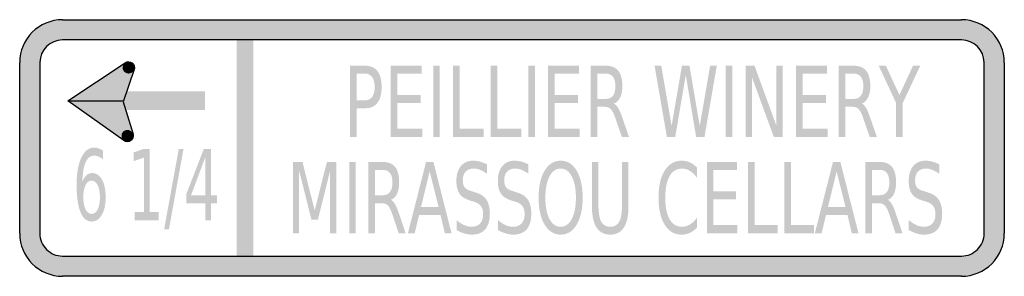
# Model space of a CAD drawing. Header units: inches. Extents: x -0.5 to 0.5, y -0.13 to 0.13.
import ezdxf

# ---------------------------------------------------------------- set-up
doc = ezdxf.new("R2010")
doc.units = ezdxf.units.IN
doc.header["$MEASUREMENT"] = 0

msp = doc.modelspace()

# ---------------------------------------------------------------- hatches: boundary and pattern name
h = msp.add_hatch(color=7)
h.paths.add_polyline_path([(-0.4565, 0.1305), (0.4565, 0.1305), (0.4625, 0.13), (0.468, 0.1288), (0.4735, 0.127), (0.4785, 0.1245), (0.4832, 0.1213), (0.4873, 0.1177), (0.491, 0.1135), (0.494, 0.1088), (0.4965, 0.1038), (0.4985, 0.0985), (0.4997, 0.0928), (0.5, 0.087), (0.5, -0.087), (0.4997, -0.0928), (0.4985, -0.0985), (0.4965, -0.1038), (0.494, -0.1088), (0.491, -0.1135), (0.4873, -0.1177), (0.4832, -0.1213), (0.4785, -0.1245), (0.4735, -0.127), (0.468, -0.1288), (0.4625, -0.13), (0.4565, -0.1305), (-0.4565, -0.1305), (-0.4625, -0.13), (-0.468, -0.1288), (-0.4735, -0.127), (-0.4785, -0.1245), (-0.4832, -0.1213), (-0.4873, -0.1177), (-0.491, -0.1135), (-0.494, -0.1088), (-0.4967, -0.1038), (-0.4985, -0.0985), (-0.4997, -0.0928), (-0.5, -0.087), (-0.5, 0.087), (-0.4997, 0.0928), (-0.4985, 0.0985), (-0.4967, 0.1038), (-0.494, 0.1088), (-0.491, 0.1135), (-0.4873, 0.1177), (-0.4832, 0.1213), (-0.4785, 0.1245), (-0.4735, 0.127), (-0.468, 0.1288), (-0.4625, 0.13), (-0.4565, 0.1305)])
edge = h.paths.add_edge_path(flags=0)
edge.add_spline(control_points=[(-0.4795, -0.087), (-0.4795, -0.093), (-0.4771, -0.0989), (-0.4727, -0.1032), (-0.4684, -0.1075), (-0.4626, -0.1099), (-0.4565, -0.1099)], knot_values=[0, 0, 0, 0, 1, 1, 1, 2, 2, 2, 2], degree=3, periodic=0)
edge.add_line((-0.4565, -0.1099), (0.4565, -0.1099))
edge.add_spline(control_points=[(0.4565, -0.1099), (0.4626, -0.1099), (0.4684, -0.1075), (0.4727, -0.1032), (0.4771, -0.0989), (0.4795, -0.093), (0.4795, -0.087)], knot_values=[0, 0, 0, 0, 1, 1, 1, 2, 2, 2, 2], degree=3, periodic=0)
edge.add_line((0.4795, -0.087), (0.4795, 0.087))
edge.add_spline(control_points=[(0.4795, 0.087), (0.4795, 0.0996), (0.4692, 0.1099), (0.4565, 0.1099)], knot_values=[0, 0, 0, 0, 1, 1, 1, 1], degree=3, periodic=0)
edge.add_line((0.4565, 0.1099), (-0.4565, 0.1099))
edge.add_spline(control_points=[(-0.4565, 0.1099), (-0.4692, 0.1099), (-0.4795, 0.0996), (-0.4795, 0.087)], knot_values=[0, 0, 0, 0, 1, 1, 1, 1], degree=3, periodic=0)
edge.add_line((-0.4795, 0.087), (-0.4795, -0.087))
for points in [[(-0.2796, 0.1099), (-0.2796, -0.1099), (-0.2627, -0.1099), (-0.2627, 0.1099), (-0.2796, 0.1099)], [(-0.451, 0.0481), (-0.3928, 0.0867), (-0.3945, 0.0484), (-0.3941, 0.0075), (-0.451, 0.0481)], [(-0.384, 0.084), (-0.3842, 0.0845), (-0.3845, 0.085), (-0.3849, 0.0855), (-0.3852, 0.0859), (-0.3857, 0.0863), (-0.3862, 0.0867), (-0.3867, 0.087), (-0.3872, 0.0872), (-0.3877, 0.0874), (-0.3883, 0.0876), (-0.3889, 0.0877), (-0.3895, 0.0877), (-0.3901, 0.0877), (-0.3906, 0.0876), (-0.3912, 0.0874), (-0.3918, 0.0872), (-0.3923, 0.087), (-0.3928, 0.0867), (-0.3933, 0.0863), (-0.3937, 0.086), (-0.3941, 0.0855), (-0.3944, 0.0851), (-0.3948, 0.0846), (-0.395, 0.084), (-0.3952, 0.0835), (-0.3953, 0.0829), (-0.3954, 0.0823), (-0.3955, 0.0817), (-0.3954, 0.0811), (-0.3954, 0.0806), (-0.3952, 0.08), (-0.395, 0.0794), (-0.3895, 0.0817), (-0.384, 0.084)], [(-0.3928, 0.0867), (-0.3838, 0.0798), (-0.3887, 0.0662), (-0.3954, 0.0663), (-0.3928, 0.0867)], [(-0.395, 0.0794), (-0.3948, 0.0789), (-0.3945, 0.0784), (-0.3941, 0.0779), (-0.3937, 0.0775), (-0.3933, 0.0771), (-0.3928, 0.0768), (-0.3923, 0.0765), (-0.3918, 0.0762), (-0.3912, 0.076), (-0.3907, 0.0759), (-0.3901, 0.0758), (-0.3895, 0.0757), (-0.3889, 0.0758), (-0.3883, 0.0758), (-0.3878, 0.076), (-0.3872, 0.0762), (-0.3867, 0.0764), (-0.3862, 0.0767), (-0.3857, 0.0771), (-0.3853, 0.0775), (-0.3849, 0.0779), (-0.3845, 0.0784), (-0.3842, 0.0789), (-0.384, 0.0794), (-0.3838, 0.08), (-0.3836, 0.0805), (-0.3835, 0.0811), (-0.3835, 0.0817), (-0.3835, 0.0823), (-0.3836, 0.0829), (-0.3838, 0.0834), (-0.384, 0.084), (-0.3895, 0.0817), (-0.395, 0.0794)], [(-0.1233, 0.0837), (-0.0917, 0.0837), (-0.0917, 0.0755), (-0.1165, 0.0755), (-0.1165, 0.054), (-0.0927, 0.054), (-0.0927, 0.0458), (-0.1165, 0.0458), (-0.1165, 0.0195), (-0.0911, 0.0195), (-0.0911, 0.0113), (-0.1233, 0.0113), (-0.1233, 0.0837)], [(-0.08, 0.0837), (-0.0733, 0.0837), (-0.0733, 0.0113), (-0.08, 0.0113), (-0.08, 0.0837)], [(-0.0598, 0.0837), (-0.0531, 0.0837), (-0.0531, 0.0195), (-0.0288, 0.0195), (-0.0288, 0.0113), (-0.0598, 0.0113), (-0.0598, 0.0837)], [(-0.0217, 0.0837), (-0.0149, 0.0837), (-0.0149, 0.0195), (0.0094, 0.0195), (0.0094, 0.0113), (-0.0217, 0.0113), (-0.0217, 0.0837)], [(0.0165, 0.0837), (0.0232, 0.0837), (0.0232, 0.0113), (0.0165, 0.0113), (0.0165, 0.0837)], [(0.0366, 0.0837), (0.0682, 0.0837), (0.0682, 0.0755), (0.0434, 0.0755), (0.0434, 0.054), (0.0672, 0.054), (0.0672, 0.0458), (0.0434, 0.0458), (0.0434, 0.0195), (0.0688, 0.0195), (0.0688, 0.0113), (0.0366, 0.0113), (0.0366, 0.0837)], [(0.1448, 0.0837), (0.1516, 0.0837), (0.1621, 0.0225), (0.1726, 0.0837), (0.1802, 0.0837), (0.1907, 0.0225), (0.2012, 0.0837), (0.208, 0.0837), (0.1955, 0.0113), (0.187, 0.0113), (0.1765, 0.0742), (0.1658, 0.0113), (0.1573, 0.0113), (0.1448, 0.0837)], [(0.217, 0.0837), (0.2237, 0.0837), (0.2237, 0.0113), (0.217, 0.0113), (0.217, 0.0837)], [(0.2372, 0.0837), (0.2463, 0.0837), (0.2684, 0.0231), (0.2684, 0.0837), (0.275, 0.0837), (0.275, 0.0113), (0.2659, 0.0113), (0.2437, 0.0719), (0.2437, 0.0113), (0.2372, 0.0113), (0.2372, 0.0837)], [(0.2884, 0.0837), (0.32, 0.0837), (0.32, 0.0755), (0.2952, 0.0755), (0.2952, 0.054), (0.319, 0.054), (0.319, 0.0458), (0.2952, 0.0458), (0.2952, 0.0195), (0.3206, 0.0195), (0.3206, 0.0113), (0.2884, 0.0113), (0.2884, 0.0837)], [(0.3724, 0.0837), (0.3797, 0.0837), (0.3935, 0.0539), (0.4073, 0.0837), (0.4146, 0.0837), (0.3969, 0.0458), (0.3969, 0.0113), (0.3901, 0.0113), (0.3901, 0.0458), (0.3724, 0.0837)], [(-0.3838, 0.0798), (-0.3944, 0.0485), (-0.399, 0.0483), (-0.3946, 0.0682), (-0.3838, 0.0798)], [(-0.3942, 0.0385), (-0.3118, 0.0385), (-0.3118, 0.0577), (-0.3942, 0.0577), (-0.3942, 0.0385)], [(-0.3941, 0.0075), (-0.3849, 0.0141), (-0.3945, 0.0481), (-0.4092, 0.044), (-0.3941, 0.0075)], [(-0.3851, 0.0146), (-0.3854, 0.0152), (-0.3857, 0.0157), (-0.386, 0.0162), (-0.3864, 0.0166), (-0.3868, 0.017), (-0.3873, 0.0173), (-0.3878, 0.0176), (-0.3883, 0.0179), (-0.3889, 0.0181), (-0.3895, 0.0182), (-0.39, 0.0183), (-0.3906, 0.0184), (-0.3912, 0.0183), (-0.3918, 0.0182), (-0.3924, 0.0181), (-0.3929, 0.0179), (-0.3934, 0.0177), (-0.3939, 0.0174), (-0.3944, 0.017), (-0.3949, 0.0166), (-0.3953, 0.0162), (-0.3956, 0.0157), (-0.3959, 0.0152), (-0.3962, 0.0147), (-0.3964, 0.0141), (-0.3965, 0.0136), (-0.3966, 0.013), (-0.3966, 0.0124), (-0.3966, 0.0118), (-0.3965, 0.0112), (-0.3964, 0.0107), (-0.3962, 0.0101), (-0.3906, 0.0124), (-0.3851, 0.0146)], [(-0.3962, 0.0101), (-0.3959, 0.0096), (-0.3956, 0.0091), (-0.3953, 0.0086), (-0.3949, 0.0082), (-0.3945, 0.0078), (-0.394, 0.0074), (-0.3935, 0.0071), (-0.393, 0.0069), (-0.3924, 0.0067), (-0.3918, 0.0065), (-0.3913, 0.0064), (-0.3907, 0.0064), (-0.3901, 0.0064), (-0.3895, 0.0065), (-0.3889, 0.0066), (-0.3884, 0.0068), (-0.3878, 0.0071), (-0.3873, 0.0074), (-0.3869, 0.0077), (-0.3864, 0.0081), (-0.386, 0.0086), (-0.3857, 0.009), (-0.3854, 0.0095), (-0.3851, 0.0101), (-0.3849, 0.0106), (-0.3848, 0.0112), (-0.3847, 0.0118), (-0.3847, 0.0124), (-0.3847, 0.0129), (-0.3848, 0.0135), (-0.3849, 0.0141), (-0.3851, 0.0146), (-0.3906, 0.0124), (-0.3962, 0.0101)], [(-0.3832, -0.0651), (-0.3738, -0.0651), (-0.3738, -0.0098), (-0.3841, -0.0133), (-0.3841, -0.0044), (-0.3739, -0.0009), (-0.3681, -0.0009), (-0.3681, -0.0651), (-0.3587, -0.0651), (-0.3587, -0.0734), (-0.3832, -0.0734), (-0.3832, -0.0651)], [(-0.3384, -0.0009), (-0.3336, -0.0009), (-0.3484, -0.0826), (-0.3533, -0.0826), (-0.3384, -0.0009)], [(-0.2225, -0.0142), (-0.2128, -0.0142), (-0.2004, -0.0635), (-0.188, -0.0142), (-0.1783, -0.0142), (-0.1783, -0.0867), (-0.1847, -0.0867), (-0.1847, -0.0231), (-0.1971, -0.0728), (-0.2037, -0.0728), (-0.2162, -0.0231), (-0.2162, -0.0867), (-0.2225, -0.0867), (-0.2225, -0.0142)], [(-0.1653, -0.0142), (-0.1588, -0.0142), (-0.1588, -0.0867), (-0.1653, -0.0867), (-0.1653, -0.0142)], [(0.1979, -0.0142), (0.2284, -0.0142), (0.2284, -0.0225), (0.2044, -0.0225), (0.2044, -0.0439), (0.2275, -0.0439), (0.2275, -0.0522), (0.2044, -0.0522), (0.2044, -0.0784), (0.229, -0.0784), (0.229, -0.0867), (0.1979, -0.0867), (0.1979, -0.0142)], [(0.2398, -0.0142), (0.2463, -0.0142), (0.2463, -0.0784), (0.2698, -0.0784), (0.2698, -0.0867), (0.2398, -0.0867), (0.2398, -0.0142)], [(0.2767, -0.0142), (0.2832, -0.0142), (0.2832, -0.0784), (0.3068, -0.0784), (0.3068, -0.0867), (0.2767, -0.0867), (0.2767, -0.0142)]]:
    msp.add_hatch(color=7).paths.add_polyline_path(points)
h = msp.add_hatch(color=7)
edge = h.paths.add_edge_path()
edge.add_line((-0.1646, 0.0837), (-0.1494, 0.0837))
edge.add_spline(control_points=[(-0.1494, 0.0837), (-0.1438, 0.0837), (-0.1395, 0.0819), (-0.1367, 0.0782), (-0.1338, 0.0745), (-0.1324, 0.0692), (-0.1324, 0.0621), (-0.1324, 0.0549), (-0.1338, 0.0495), (-0.1367, 0.0459), (-0.1395, 0.0422), (-0.1438, 0.0404), (-0.1494, 0.0404)], knot_values=[0, 0, 0, 0, 1, 1, 1, 2, 2, 2, 3, 3, 3, 4, 4, 4, 4], degree=3, periodic=0)
edge.add_line((-0.1494, 0.0404), (-0.1578, 0.0404))
edge.add_line((-0.1578, 0.0404), (-0.1578, 0.0113))
edge.add_line((-0.1578, 0.0113), (-0.1646, 0.0113))
edge.add_line((-0.1646, 0.0113), (-0.1646, 0.0837))
edge = h.paths.add_edge_path(flags=0)
edge.add_line((-0.1578, 0.0757), (-0.1578, 0.0484))
edge.add_line((-0.1578, 0.0484), (-0.1494, 0.0484))
edge.add_spline(control_points=[(-0.1494, 0.0484), (-0.1462, 0.0484), (-0.1438, 0.0496), (-0.142, 0.052), (-0.1403, 0.0543), (-0.1395, 0.0577), (-0.1395, 0.0621), (-0.1395, 0.0664), (-0.1403, 0.0698), (-0.142, 0.0721), (-0.1438, 0.0745), (-0.1462, 0.0757), (-0.1494, 0.0757)], knot_values=[0, 0, 0, 0, 1, 1, 1, 2, 2, 2, 3, 3, 3, 4, 4, 4, 4], degree=3, periodic=0)
edge.add_line((-0.1494, 0.0757), (-0.1578, 0.0757))
h = msp.add_hatch(color=7)
edge = h.paths.add_edge_path()
edge.add_spline(control_points=[(0.1036, 0.0452), (0.1051, 0.0445), (0.1065, 0.043), (0.1078, 0.0407), (0.1092, 0.0383), (0.1106, 0.0351), (0.112, 0.0311)], knot_values=[0, 0, 0, 0, 1, 1, 1, 2, 2, 2, 2], degree=3, periodic=0)
edge.add_line((0.112, 0.0311), (0.1188, 0.0113))
edge.add_line((0.1188, 0.0113), (0.1116, 0.0113))
edge.add_line((0.1116, 0.0113), (0.1052, 0.0298))
edge.add_spline(control_points=[(0.1052, 0.0298), (0.1035, 0.0347), (0.1019, 0.0379), (0.1004, 0.0395), (0.0988, 0.0411), (0.0967, 0.0419), (0.094, 0.0419)], knot_values=[0, 0, 0, 0, 1, 1, 1, 2, 2, 2, 2], degree=3, periodic=0)
edge.add_line((0.094, 0.0419), (0.0867, 0.0419))
edge.add_line((0.0867, 0.0419), (0.0867, 0.0113))
edge.add_line((0.0867, 0.0113), (0.0799, 0.0113))
edge.add_line((0.0799, 0.0113), (0.0799, 0.0837))
edge.add_line((0.0799, 0.0837), (0.0952, 0.0837))
edge.add_spline(control_points=[(0.0952, 0.0837), (0.1009, 0.0837), (0.1051, 0.082), (0.1079, 0.0785), (0.1107, 0.0751), (0.1121, 0.0698), (0.1121, 0.0628), (0.1121, 0.0583), (0.1114, 0.0545), (0.11, 0.0515), (0.1085, 0.0485), (0.1064, 0.0464), (0.1036, 0.0452)], knot_values=[0, 0, 0, 0, 1, 1, 1, 2, 2, 2, 3, 3, 3, 4, 4, 4, 4], degree=3, periodic=0)
edge = h.paths.add_edge_path(flags=0)
edge.add_line((0.0867, 0.0757), (0.0867, 0.0499))
edge.add_line((0.0867, 0.0499), (0.0952, 0.0499))
edge.add_spline(control_points=[(0.0952, 0.0499), (0.0984, 0.0499), (0.1009, 0.051), (0.1026, 0.0532), (0.1042, 0.0554), (0.105, 0.0586), (0.105, 0.0628), (0.105, 0.0671), (0.1042, 0.0703), (0.1026, 0.0724), (0.1009, 0.0746), (0.0984, 0.0757), (0.0952, 0.0757)], knot_values=[0, 0, 0, 0, 1, 1, 1, 2, 2, 2, 3, 3, 3, 4, 4, 4, 4], degree=3, periodic=0)
edge.add_line((0.0952, 0.0757), (0.0867, 0.0757))
h = msp.add_hatch(color=7)
edge = h.paths.add_edge_path()
edge.add_spline(control_points=[(0.3554, 0.0452), (0.3568, 0.0445), (0.3582, 0.043), (0.3596, 0.0407), (0.361, 0.0383), (0.3623, 0.0351), (0.3637, 0.0311)], knot_values=[0, 0, 0, 0, 1, 1, 1, 2, 2, 2, 2], degree=3, periodic=0)
edge.add_line((0.3637, 0.0311), (0.3706, 0.0113))
edge.add_line((0.3706, 0.0113), (0.3633, 0.0113))
edge.add_line((0.3633, 0.0113), (0.3569, 0.0298))
edge.add_spline(control_points=[(0.3569, 0.0298), (0.3553, 0.0347), (0.3537, 0.0379), (0.3521, 0.0395), (0.3506, 0.0411), (0.3485, 0.0419), (0.3458, 0.0419)], knot_values=[0, 0, 0, 0, 1, 1, 1, 2, 2, 2, 2], degree=3, periodic=0)
edge.add_line((0.3458, 0.0419), (0.3384, 0.0419))
edge.add_line((0.3384, 0.0419), (0.3384, 0.0113))
edge.add_line((0.3384, 0.0113), (0.3317, 0.0113))
edge.add_line((0.3317, 0.0113), (0.3317, 0.0837))
edge.add_line((0.3317, 0.0837), (0.3469, 0.0837))
edge.add_spline(control_points=[(0.3469, 0.0837), (0.3526, 0.0837), (0.3569, 0.082), (0.3597, 0.0785), (0.3625, 0.0751), (0.3639, 0.0698), (0.3639, 0.0628), (0.3639, 0.0583), (0.3632, 0.0545), (0.3617, 0.0515), (0.3603, 0.0485), (0.3582, 0.0464), (0.3554, 0.0452)], knot_values=[0, 0, 0, 0, 1, 1, 1, 2, 2, 2, 3, 3, 3, 4, 4, 4, 4], degree=3, periodic=0)
edge = h.paths.add_edge_path(flags=0)
edge.add_line((0.3384, 0.0757), (0.3384, 0.0499))
edge.add_line((0.3384, 0.0499), (0.3469, 0.0499))
edge.add_spline(control_points=[(0.3469, 0.0499), (0.3502, 0.0499), (0.3527, 0.051), (0.3543, 0.0532), (0.356, 0.0554), (0.3568, 0.0586), (0.3568, 0.0628), (0.3568, 0.0671), (0.356, 0.0703), (0.3543, 0.0724), (0.3527, 0.0746), (0.3502, 0.0757), (0.3469, 0.0757)], knot_values=[0, 0, 0, 0, 1, 1, 1, 2, 2, 2, 3, 3, 3, 4, 4, 4, 4], degree=3, periodic=0)
edge.add_line((0.3469, 0.0757), (0.3384, 0.0757))
h = msp.add_hatch(color=7)
edge = h.paths.add_edge_path()
edge.add_line((-0.4155, -0.0025), (-0.4155, -0.0114))
edge.add_spline(control_points=[(-0.4155, -0.0114), (-0.4169, -0.0103), (-0.4184, -0.0094), (-0.4199, -0.0088), (-0.4214, -0.0081), (-0.4228, -0.0078), (-0.4243, -0.0078), (-0.4281, -0.0078), (-0.431, -0.01), (-0.433, -0.0144), (-0.435, -0.0188), (-0.4361, -0.0254), (-0.4364, -0.0342)], knot_values=[0, 0, 0, 0, 1, 1, 1, 2, 2, 2, 3, 3, 3, 4, 4, 4, 4], degree=3, periodic=0)
edge.add_spline(control_points=[(-0.4364, -0.0342), (-0.4353, -0.0314), (-0.4339, -0.0292), (-0.4322, -0.0277), (-0.4305, -0.0262), (-0.4286, -0.0255), (-0.4266, -0.0255), (-0.4223, -0.0255), (-0.4189, -0.0277), (-0.4164, -0.0321), (-0.4139, -0.0365), (-0.4127, -0.0425), (-0.4127, -0.0501), (-0.4127, -0.0576), (-0.414, -0.0635), (-0.4166, -0.068), (-0.4192, -0.0725), (-0.4226, -0.0748), (-0.427, -0.0748), (-0.4319, -0.0748), (-0.4357, -0.0716), (-0.4383, -0.0651), (-0.4409, -0.0587), (-0.4422, -0.0494), (-0.4422, -0.0372), (-0.4422, -0.0257), (-0.4406, -0.0166), (-0.4374, -0.0098), (-0.4342, -0.003), (-0.4299, 0.0004), (-0.4245, 0.0004), (-0.423, 0.0004), (-0.4216, 0.0002), (-0.4201, -0.0003), (-0.4186, -0.0008), (-0.4171, -0.0015), (-0.4155, -0.0025)], knot_values=[0, 0, 0, 0, 1, 1, 1, 2, 2, 2, 3, 3, 3, 4, 4, 4, 5, 5, 5, 6, 6, 6, 7, 7, 7, 8, 8, 8, 9, 9, 9, 10, 10, 10, 11, 11, 11, 12, 12, 12, 12], degree=3, periodic=0)
edge = h.paths.add_edge_path(flags=0)
edge.add_spline(control_points=[(-0.427, -0.0332), (-0.4295, -0.0332), (-0.4316, -0.0347), (-0.4331, -0.0377), (-0.4346, -0.0407), (-0.4354, -0.0449), (-0.4354, -0.0501), (-0.4354, -0.0553), (-0.4346, -0.0594), (-0.4331, -0.0625), (-0.4316, -0.0655), (-0.4295, -0.067), (-0.427, -0.067), (-0.4244, -0.067), (-0.4223, -0.0655), (-0.4208, -0.0625), (-0.4193, -0.0594), (-0.4185, -0.0553), (-0.4185, -0.0501), (-0.4185, -0.0449), (-0.4193, -0.0407), (-0.4208, -0.0377), (-0.4223, -0.0347), (-0.4244, -0.0332), (-0.427, -0.0332)], knot_values=[0, 0, 0, 0, 1, 1, 1, 2, 2, 2, 3, 3, 3, 4, 4, 4, 5, 5, 5, 6, 6, 6, 7, 7, 7, 8, 8, 8, 8], degree=3, periodic=0)
h = msp.add_hatch(color=7)
h.paths.add_polyline_path([(-0.313, -0.0009), (-0.3057, -0.0009), (-0.3057, -0.0481), (-0.2997, -0.0481), (-0.2997, -0.0563), (-0.3057, -0.0563), (-0.3057, -0.0734), (-0.3115, -0.0734), (-0.3115, -0.0563), (-0.3307, -0.0563), (-0.3307, -0.0468), (-0.313, -0.0009)])
h.paths.add_polyline_path([(-0.3115, -0.0094), (-0.326, -0.0481), (-0.3115, -0.0481), (-0.3115, -0.0094)], flags=0)
h = msp.add_hatch(color=7)
edge = h.paths.add_edge_path()
edge.add_spline(control_points=[(-0.1228, -0.0527), (-0.1214, -0.0534), (-0.1201, -0.055), (-0.1187, -0.0573), (-0.1174, -0.0596), (-0.1161, -0.0628), (-0.1147, -0.0669)], knot_values=[0, 0, 0, 0, 1, 1, 1, 2, 2, 2, 2], degree=3, periodic=0)
edge.add_line((-0.1147, -0.0669), (-0.1081, -0.0867))
edge.add_line((-0.1081, -0.0867), (-0.1151, -0.0867))
edge.add_line((-0.1151, -0.0867), (-0.1213, -0.0681))
edge.add_spline(control_points=[(-0.1213, -0.0681), (-0.1229, -0.0633), (-0.1245, -0.06), (-0.126, -0.0585), (-0.1275, -0.0569), (-0.1295, -0.0561), (-0.1321, -0.0561)], knot_values=[0, 0, 0, 0, 1, 1, 1, 2, 2, 2, 2], degree=3, periodic=0)
edge.add_line((-0.1321, -0.0561), (-0.1392, -0.0561))
edge.add_line((-0.1392, -0.0561), (-0.1392, -0.0867))
edge.add_line((-0.1392, -0.0867), (-0.1458, -0.0867))
edge.add_line((-0.1458, -0.0867), (-0.1458, -0.0142))
edge.add_line((-0.1458, -0.0142), (-0.131, -0.0142))
edge.add_spline(control_points=[(-0.131, -0.0142), (-0.1255, -0.0142), (-0.1213, -0.016), (-0.1186, -0.0194), (-0.1159, -0.0229), (-0.1146, -0.0281), (-0.1146, -0.0351), (-0.1146, -0.0397), (-0.1153, -0.0435), (-0.1167, -0.0465), (-0.1181, -0.0495), (-0.1201, -0.0516), (-0.1228, -0.0527)], knot_values=[0, 0, 0, 0, 1, 1, 1, 2, 2, 2, 3, 3, 3, 4, 4, 4, 4], degree=3, periodic=0)
edge = h.paths.add_edge_path(flags=0)
edge.add_line((-0.1392, -0.0223), (-0.1392, -0.048))
edge.add_line((-0.1392, -0.048), (-0.131, -0.048))
edge.add_spline(control_points=[(-0.131, -0.048), (-0.1278, -0.048), (-0.1255, -0.0469), (-0.1239, -0.0447), (-0.1222, -0.0426), (-0.1214, -0.0393), (-0.1214, -0.0351), (-0.1214, -0.0309), (-0.1222, -0.0277), (-0.1239, -0.0255), (-0.1255, -0.0234), (-0.1278, -0.0223), (-0.131, -0.0223)], knot_values=[0, 0, 0, 0, 1, 1, 1, 2, 2, 2, 3, 3, 3, 4, 4, 4, 4], degree=3, periodic=0)
edge.add_line((-0.131, -0.0223), (-0.1392, -0.0223))
h = msp.add_hatch(color=7)
h.paths.add_polyline_path([(-0.0873, -0.0142), (-0.0798, -0.0142), (-0.0614, -0.0867), (-0.0682, -0.0867), (-0.0726, -0.0681), (-0.0944, -0.0681), (-0.0988, -0.0867), (-0.1057, -0.0867), (-0.0873, -0.0142)])
h.paths.add_polyline_path([(-0.0836, -0.0239), (-0.0924, -0.06), (-0.0746, -0.06), (-0.0836, -0.0239)], flags=0)
h = msp.add_hatch(color=7)
edge = h.paths.add_edge_path()
edge.add_line((-0.0254, -0.0166), (-0.0254, -0.0262))
edge.add_spline(control_points=[(-0.0254, -0.0262), (-0.0279, -0.0244), (-0.0302, -0.0231), (-0.0324, -0.0222), (-0.0346, -0.0213), (-0.0368, -0.0209), (-0.0388, -0.0209), (-0.0424, -0.0209), (-0.0451, -0.0219), (-0.0471, -0.024), (-0.049, -0.0261), (-0.05, -0.029), (-0.05, -0.0328), (-0.05, -0.036), (-0.0493, -0.0384), (-0.048, -0.0401), (-0.0467, -0.0417), (-0.0443, -0.043), (-0.0407, -0.044)], knot_values=[0, 0, 0, 0, 1, 1, 1, 2, 2, 2, 3, 3, 3, 4, 4, 4, 5, 5, 5, 6, 6, 6, 6], degree=3, periodic=0)
edge.add_line((-0.0407, -0.044), (-0.0368, -0.0453))
edge.add_spline(control_points=[(-0.0368, -0.0453), (-0.0319, -0.0466), (-0.0283, -0.0491), (-0.026, -0.0526), (-0.0237, -0.0561), (-0.0225, -0.0608), (-0.0225, -0.0667), (-0.0225, -0.0737), (-0.0241, -0.079), (-0.0272, -0.0827), (-0.0303, -0.0863), (-0.0349, -0.0881), (-0.041, -0.0881), (-0.0433, -0.0881), (-0.0457, -0.0877), (-0.0483, -0.0869), (-0.0509, -0.0862), (-0.0536, -0.085), (-0.0563, -0.0835)], knot_values=[0, 0, 0, 0, 1, 1, 1, 2, 2, 2, 3, 3, 3, 4, 4, 4, 5, 5, 5, 6, 6, 6, 6], degree=3, periodic=0)
edge.add_line((-0.0563, -0.0835), (-0.0563, -0.0734))
edge.add_spline(control_points=[(-0.0563, -0.0734), (-0.0537, -0.0756), (-0.0511, -0.0773), (-0.0485, -0.0784), (-0.046, -0.0796), (-0.0435, -0.0801), (-0.041, -0.0801), (-0.0373, -0.0801), (-0.0344, -0.079), (-0.0324, -0.0768), (-0.0303, -0.0746), (-0.0293, -0.0715), (-0.0293, -0.0674), (-0.0293, -0.0639), (-0.03, -0.0611), (-0.0315, -0.0591), (-0.033, -0.0571), (-0.0354, -0.0556), (-0.0387, -0.0546)], knot_values=[0, 0, 0, 0, 1, 1, 1, 2, 2, 2, 3, 3, 3, 4, 4, 4, 5, 5, 5, 6, 6, 6, 6], degree=3, periodic=0)
edge.add_line((-0.0387, -0.0546), (-0.0426, -0.0534))
edge.add_spline(control_points=[(-0.0426, -0.0534), (-0.0475, -0.0519), (-0.0511, -0.0497), (-0.0532, -0.0466), (-0.0554, -0.0435), (-0.0565, -0.0391), (-0.0565, -0.0336), (-0.0565, -0.0272), (-0.055, -0.0221), (-0.052, -0.0185), (-0.049, -0.0148), (-0.0448, -0.0129), (-0.0396, -0.0129), (-0.0373, -0.0129), (-0.035, -0.0132), (-0.0326, -0.0138), (-0.0303, -0.0145), (-0.0279, -0.0154), (-0.0254, -0.0166)], knot_values=[0, 0, 0, 0, 1, 1, 1, 2, 2, 2, 3, 3, 3, 4, 4, 4, 5, 5, 5, 6, 6, 6, 6], degree=3, periodic=0)
h = msp.add_hatch(color=7)
edge = h.paths.add_edge_path()
edge.add_line((0.0167, -0.0166), (0.0167, -0.0262))
edge.add_spline(control_points=[(0.0167, -0.0262), (0.0142, -0.0244), (0.0119, -0.0231), (0.0097, -0.0222), (0.0075, -0.0213), (0.0053, -0.0209), (0.0033, -0.0209), (-0.0003, -0.0209), (-0.003, -0.0219), (-0.005, -0.024), (-0.0069, -0.0261), (-0.0079, -0.029), (-0.0079, -0.0328), (-0.0079, -0.036), (-0.0072, -0.0384), (-0.0059, -0.0401), (-0.0046, -0.0417), (-0.0022, -0.043), (0.0014, -0.044)], knot_values=[0, 0, 0, 0, 1, 1, 1, 2, 2, 2, 3, 3, 3, 4, 4, 4, 5, 5, 5, 6, 6, 6, 6], degree=3, periodic=0)
edge.add_line((0.0014, -0.044), (0.0053, -0.0453))
edge.add_spline(control_points=[(0.0053, -0.0453), (0.0102, -0.0466), (0.0138, -0.0491), (0.0161, -0.0526), (0.0184, -0.0561), (0.0196, -0.0608), (0.0196, -0.0667), (0.0196, -0.0737), (0.018, -0.079), (0.0149, -0.0827), (0.0118, -0.0863), (0.0072, -0.0881), (0.0011, -0.0881), (-0.0012, -0.0881), (-0.0036, -0.0877), (-0.0062, -0.0869), (-0.0088, -0.0862), (-0.0115, -0.085), (-0.0142, -0.0835)], knot_values=[0, 0, 0, 0, 1, 1, 1, 2, 2, 2, 3, 3, 3, 4, 4, 4, 5, 5, 5, 6, 6, 6, 6], degree=3, periodic=0)
edge.add_line((-0.0142, -0.0835), (-0.0142, -0.0734))
edge.add_spline(control_points=[(-0.0142, -0.0734), (-0.0116, -0.0756), (-0.009, -0.0773), (-0.0064, -0.0784), (-0.0039, -0.0796), (-0.0014, -0.0801), (0.0011, -0.0801), (0.0048, -0.0801), (0.0077, -0.079), (0.0097, -0.0768), (0.0118, -0.0746), (0.0128, -0.0715), (0.0128, -0.0674), (0.0128, -0.0639), (0.0121, -0.0611), (0.0106, -0.0591), (0.0091, -0.0571), (0.0067, -0.0556), (0.0034, -0.0546)], knot_values=[0, 0, 0, 0, 1, 1, 1, 2, 2, 2, 3, 3, 3, 4, 4, 4, 5, 5, 5, 6, 6, 6, 6], degree=3, periodic=0)
edge.add_line((0.0034, -0.0546), (-0.0006, -0.0534))
edge.add_spline(control_points=[(-0.0006, -0.0534), (-0.0054, -0.0519), (-0.009, -0.0497), (-0.0111, -0.0466), (-0.0133, -0.0435), (-0.0144, -0.0391), (-0.0144, -0.0336), (-0.0144, -0.0272), (-0.0129, -0.0221), (-0.0099, -0.0185), (-0.0069, -0.0148), (-0.0027, -0.0129), (0.0025, -0.0129), (0.0048, -0.0129), (0.0071, -0.0132), (0.0095, -0.0138), (0.0118, -0.0145), (0.0142, -0.0154), (0.0167, -0.0166)], knot_values=[0, 0, 0, 0, 1, 1, 1, 2, 2, 2, 3, 3, 3, 4, 4, 4, 5, 5, 5, 6, 6, 6, 6], degree=3, periodic=0)
h = msp.add_hatch(color=7)
edge = h.paths.add_edge_path()
edge.add_spline(control_points=[(0.0494, -0.0129), (0.0562, -0.0129), (0.0616, -0.0163), (0.0657, -0.0231), (0.0697, -0.03), (0.0718, -0.0391), (0.0718, -0.0505), (0.0718, -0.062), (0.0697, -0.0711), (0.0657, -0.0779), (0.0616, -0.0847), (0.0562, -0.0881), (0.0494, -0.0881), (0.0426, -0.0881), (0.0372, -0.0847), (0.0331, -0.0779), (0.0291, -0.0711), (0.027, -0.062), (0.027, -0.0505), (0.027, -0.0391), (0.0291, -0.03), (0.0331, -0.0231), (0.0372, -0.0163), (0.0426, -0.0129), (0.0494, -0.0129)], knot_values=[0, 0, 0, 0, 1, 1, 1, 2, 2, 2, 3, 3, 3, 4, 4, 4, 5, 5, 5, 6, 6, 6, 7, 7, 7, 8, 8, 8, 8], degree=3, periodic=0)
edge = h.paths.add_edge_path(flags=0)
edge.add_spline(control_points=[(0.0494, -0.0209), (0.0447, -0.0209), (0.0409, -0.0235), (0.0381, -0.0288), (0.0353, -0.0342), (0.0339, -0.0414), (0.0339, -0.0505), (0.0339, -0.0597), (0.0353, -0.0669), (0.0381, -0.0722), (0.0409, -0.0775), (0.0447, -0.0801), (0.0494, -0.0801), (0.0542, -0.0801), (0.0579, -0.0775), (0.0607, -0.0722), (0.0635, -0.0669), (0.0649, -0.0597), (0.0649, -0.0505), (0.0649, -0.0414), (0.0635, -0.0342), (0.0607, -0.0288), (0.0579, -0.0235), (0.0542, -0.0209), (0.0494, -0.0209)], knot_values=[0, 0, 0, 0, 1, 1, 1, 2, 2, 2, 3, 3, 3, 4, 4, 4, 5, 5, 5, 6, 6, 6, 7, 7, 7, 8, 8, 8, 8], degree=3, periodic=0)
h = msp.add_hatch(color=7)
edge = h.paths.add_edge_path()
edge.add_line((0.0812, -0.0142), (0.0878, -0.0142))
edge.add_line((0.0878, -0.0142), (0.0878, -0.0583))
edge.add_spline(control_points=[(0.0878, -0.0583), (0.0878, -0.066), (0.0888, -0.0716), (0.0906, -0.075), (0.0925, -0.0784), (0.0956, -0.0801), (0.0998, -0.0801), (0.104, -0.0801), (0.107, -0.0784), (0.1089, -0.075), (0.1107, -0.0716), (0.1117, -0.066), (0.1117, -0.0583)], knot_values=[0, 0, 0, 0, 1, 1, 1, 2, 2, 2, 3, 3, 3, 4, 4, 4, 4], degree=3, periodic=0)
edge.add_line((0.1117, -0.0583), (0.1117, -0.0142))
edge.add_line((0.1117, -0.0142), (0.1183, -0.0142))
edge.add_line((0.1183, -0.0142), (0.1183, -0.0595))
edge.add_spline(control_points=[(0.1183, -0.0595), (0.1183, -0.0689), (0.1167, -0.0761), (0.1136, -0.0809), (0.1105, -0.0857), (0.1059, -0.0881), (0.0998, -0.0881), (0.0936, -0.0881), (0.089, -0.0857), (0.0859, -0.0809), (0.0828, -0.0761), (0.0812, -0.0689), (0.0812, -0.0595)], knot_values=[0, 0, 0, 0, 1, 1, 1, 2, 2, 2, 3, 3, 3, 4, 4, 4, 4], degree=3, periodic=0)
edge.add_line((0.0812, -0.0595), (0.0812, -0.0142))
h = msp.add_hatch(color=7)
edge = h.paths.add_edge_path()
edge.add_line((0.1878, -0.0198), (0.1878, -0.0302))
edge.add_spline(control_points=[(0.1878, -0.0302), (0.1856, -0.0271), (0.1832, -0.0248), (0.1807, -0.0233), (0.1782, -0.0217), (0.1756, -0.021), (0.1728, -0.021), (0.1672, -0.021), (0.163, -0.0235), (0.1601, -0.0286), (0.1571, -0.0336), (0.1557, -0.041), (0.1557, -0.0505), (0.1557, -0.0601), (0.1571, -0.0674), (0.1601, -0.0725), (0.163, -0.0775), (0.1672, -0.0801), (0.1728, -0.0801), (0.1756, -0.0801), (0.1782, -0.0793), (0.1807, -0.0778), (0.1832, -0.0762), (0.1856, -0.074), (0.1878, -0.0709)], knot_values=[0, 0, 0, 0, 1, 1, 1, 2, 2, 2, 3, 3, 3, 4, 4, 4, 5, 5, 5, 6, 6, 6, 7, 7, 7, 8, 8, 8, 8], degree=3, periodic=0)
edge.add_line((0.1878, -0.0709), (0.1878, -0.0811))
edge.add_spline(control_points=[(0.1878, -0.0811), (0.1855, -0.0834), (0.1831, -0.0852), (0.1805, -0.0864), (0.1779, -0.0875), (0.1752, -0.0881), (0.1724, -0.0881), (0.1651, -0.0881), (0.1593, -0.0848), (0.1551, -0.078), (0.1509, -0.0713), (0.1488, -0.0622), (0.1488, -0.0505), (0.1488, -0.0389), (0.1509, -0.0297), (0.1551, -0.023), (0.1593, -0.0163), (0.1651, -0.0129), (0.1724, -0.0129), (0.1753, -0.0129), (0.178, -0.0135), (0.1806, -0.0146), (0.1831, -0.0158), (0.1855, -0.0175), (0.1878, -0.0198)], knot_values=[0, 0, 0, 0, 1, 1, 1, 2, 2, 2, 3, 3, 3, 4, 4, 4, 5, 5, 5, 6, 6, 6, 7, 7, 7, 8, 8, 8, 8], degree=3, periodic=0)
h = msp.add_hatch(color=7)
h.paths.add_polyline_path([(0.326, -0.0142), (0.3335, -0.0142), (0.3519, -0.0867), (0.3451, -0.0867), (0.3407, -0.0681), (0.3189, -0.0681), (0.3145, -0.0867), (0.3076, -0.0867), (0.326, -0.0142)])
h.paths.add_polyline_path([(0.3297, -0.0239), (0.3209, -0.06), (0.3387, -0.06), (0.3297, -0.0239)], flags=0)
h = msp.add_hatch(color=7)
edge = h.paths.add_edge_path()
edge.add_spline(control_points=[(0.3818, -0.0527), (0.3833, -0.0534), (0.3846, -0.055), (0.3859, -0.0573), (0.3873, -0.0596), (0.3886, -0.0628), (0.3899, -0.0669)], knot_values=[0, 0, 0, 0, 1, 1, 1, 2, 2, 2, 2], degree=3, periodic=0)
edge.add_line((0.3899, -0.0669), (0.3966, -0.0867))
edge.add_line((0.3966, -0.0867), (0.3895, -0.0867))
edge.add_line((0.3895, -0.0867), (0.3834, -0.0681))
edge.add_spline(control_points=[(0.3834, -0.0681), (0.3818, -0.0633), (0.3802, -0.06), (0.3787, -0.0585), (0.3772, -0.0569), (0.3752, -0.0561), (0.3726, -0.0561)], knot_values=[0, 0, 0, 0, 1, 1, 1, 2, 2, 2, 2], degree=3, periodic=0)
edge.add_line((0.3726, -0.0561), (0.3655, -0.0561))
edge.add_line((0.3655, -0.0561), (0.3655, -0.0867))
edge.add_line((0.3655, -0.0867), (0.3589, -0.0867))
edge.add_line((0.3589, -0.0867), (0.3589, -0.0142))
edge.add_line((0.3589, -0.0142), (0.3737, -0.0142))
edge.add_spline(control_points=[(0.3737, -0.0142), (0.3792, -0.0142), (0.3833, -0.016), (0.3861, -0.0194), (0.3888, -0.0229), (0.3901, -0.0281), (0.3901, -0.0351), (0.3901, -0.0397), (0.3894, -0.0435), (0.388, -0.0465), (0.3866, -0.0495), (0.3846, -0.0516), (0.3818, -0.0527)], knot_values=[0, 0, 0, 0, 1, 1, 1, 2, 2, 2, 3, 3, 3, 4, 4, 4, 4], degree=3, periodic=0)
edge = h.paths.add_edge_path(flags=0)
edge.add_line((0.3655, -0.0223), (0.3655, -0.048))
edge.add_line((0.3655, -0.048), (0.3737, -0.048))
edge.add_spline(control_points=[(0.3737, -0.048), (0.3768, -0.048), (0.3792, -0.0469), (0.3808, -0.0447), (0.3824, -0.0426), (0.3832, -0.0393), (0.3832, -0.0351), (0.3832, -0.0309), (0.3824, -0.0277), (0.3808, -0.0255), (0.3792, -0.0234), (0.3768, -0.0223), (0.3737, -0.0223)], knot_values=[0, 0, 0, 0, 1, 1, 1, 2, 2, 2, 3, 3, 3, 4, 4, 4, 4], degree=3, periodic=0)
edge.add_line((0.3737, -0.0223), (0.3655, -0.0223))
h = msp.add_hatch(color=7)
edge = h.paths.add_edge_path()
edge.add_line((0.4339, -0.0166), (0.4339, -0.0262))
edge.add_spline(control_points=[(0.4339, -0.0262), (0.4315, -0.0244), (0.4291, -0.0231), (0.4269, -0.0222), (0.4247, -0.0213), (0.4226, -0.0209), (0.4206, -0.0209), (0.417, -0.0209), (0.4142, -0.0219), (0.4123, -0.024), (0.4104, -0.0261), (0.4094, -0.029), (0.4094, -0.0328), (0.4094, -0.036), (0.41, -0.0384), (0.4113, -0.0401), (0.4126, -0.0417), (0.415, -0.043), (0.4186, -0.044)], knot_values=[0, 0, 0, 0, 1, 1, 1, 2, 2, 2, 3, 3, 3, 4, 4, 4, 5, 5, 5, 6, 6, 6, 6], degree=3, periodic=0)
edge.add_line((0.4186, -0.044), (0.4226, -0.0453))
edge.add_spline(control_points=[(0.4226, -0.0453), (0.4275, -0.0466), (0.4311, -0.0491), (0.4334, -0.0526), (0.4357, -0.0561), (0.4369, -0.0608), (0.4369, -0.0667), (0.4369, -0.0737), (0.4353, -0.079), (0.4322, -0.0827), (0.429, -0.0863), (0.4244, -0.0881), (0.4184, -0.0881), (0.4161, -0.0881), (0.4136, -0.0877), (0.411, -0.0869), (0.4085, -0.0862), (0.4058, -0.085), (0.403, -0.0835)], knot_values=[0, 0, 0, 0, 1, 1, 1, 2, 2, 2, 3, 3, 3, 4, 4, 4, 5, 5, 5, 6, 6, 6, 6], degree=3, periodic=0)
edge.add_line((0.403, -0.0835), (0.403, -0.0734))
edge.add_spline(control_points=[(0.403, -0.0734), (0.4057, -0.0756), (0.4083, -0.0773), (0.4108, -0.0784), (0.4134, -0.0796), (0.4159, -0.0801), (0.4184, -0.0801), (0.4221, -0.0801), (0.425, -0.079), (0.427, -0.0768), (0.429, -0.0746), (0.4301, -0.0715), (0.4301, -0.0674), (0.4301, -0.0639), (0.4293, -0.0611), (0.4279, -0.0591), (0.4264, -0.0571), (0.424, -0.0556), (0.4207, -0.0546)], knot_values=[0, 0, 0, 0, 1, 1, 1, 2, 2, 2, 3, 3, 3, 4, 4, 4, 5, 5, 5, 6, 6, 6, 6], degree=3, periodic=0)
edge.add_line((0.4207, -0.0546), (0.4167, -0.0534))
edge.add_spline(control_points=[(0.4167, -0.0534), (0.4118, -0.0519), (0.4083, -0.0497), (0.4061, -0.0466), (0.4039, -0.0435), (0.4029, -0.0391), (0.4029, -0.0336), (0.4029, -0.0272), (0.4044, -0.0221), (0.4074, -0.0185), (0.4104, -0.0148), (0.4145, -0.0129), (0.4198, -0.0129), (0.4221, -0.0129), (0.4244, -0.0132), (0.4267, -0.0138), (0.4291, -0.0145), (0.4315, -0.0154), (0.4339, -0.0166)], knot_values=[0, 0, 0, 0, 1, 1, 1, 2, 2, 2, 3, 3, 3, 4, 4, 4, 5, 5, 5, 6, 6, 6, 6], degree=3, periodic=0)

# ---------------------------------------------------------------- linework, layer by layer
at = {"color": 7}
for p, q in [((-0.4565, 0.1304), (0.4565, 0.1304)), ((-0.5, -0.087), (-0.5, 0.087)), ((0.5, 0.087), (0.5, -0.087)), ((-0.451, 0.0481), (-0.3942, 0.0481)), ((0.4565, -0.1304), (-0.4565, -0.1304))]:
    msp.add_line(p, q, dxfattribs=at)
for points in [[(0.4565, 0.1099), (-0.4565, 0.1099)], [(-0.4795, 0.087), (-0.4795, -0.087)], [(-0.3941, 0.0075), (-0.451, 0.0481), (-0.3928, 0.0867)], [(0.4795, -0.087), (0.4795, 0.087)], [(-0.3838, 0.0798), (-0.3948, 0.0471), (-0.3849, 0.0141)], [(-0.4565, -0.1099), (0.4565, -0.1099)]]:
    msp.add_lwpolyline(points, dxfattribs=at)
for points in [[(-0.4565, 0.1304), (-0.4805, 0.1304), (-0.5, 0.111), (-0.5, 0.087)], [(0.5, 0.087), (0.5, 0.111), (0.4805, 0.1304), (0.4565, 0.1304)], [(-0.4565, 0.1099), (-0.4692, 0.1099), (-0.4795, 0.0996), (-0.4795, 0.087)], [(0.4795, 0.087), (0.4795, 0.0996), (0.4692, 0.1099), (0.4565, 0.1099)], [(-0.5, -0.087), (-0.5, -0.111), (-0.4805, -0.1304), (-0.4565, -0.1304)], [(0.4565, -0.1304), (0.4805, -0.1304), (0.5, -0.111), (0.5, -0.087)]]:
    msp.add_open_spline(points, degree=3, dxfattribs=at)
for points in [[(-0.3928, 0.0867), (-0.3907, 0.0881), (-0.3879, 0.088), (-0.3858, 0.0865), (-0.3838, 0.0849), (-0.383, 0.0822), (-0.3838, 0.0798)], [(-0.3849, 0.0141), (-0.3842, 0.0116), (-0.3851, 0.009), (-0.3872, 0.0075), (-0.3892, 0.006), (-0.392, 0.006), (-0.3941, 0.0075)], [(-0.4795, -0.087), (-0.4795, -0.093), (-0.4771, -0.0989), (-0.4727, -0.1032), (-0.4684, -0.1075), (-0.4626, -0.1099), (-0.4565, -0.1099)], [(0.4565, -0.1099), (0.4626, -0.1099), (0.4684, -0.1075), (0.4727, -0.1032), (0.4771, -0.0989), (0.4795, -0.093), (0.4795, -0.087)]]:
    msp.add_open_spline(points, degree=3, knots=[0, 0, 0, 0, 1, 1, 1, 2, 2, 2, 2], dxfattribs=at)

doc.saveas('drawing.dxf')
